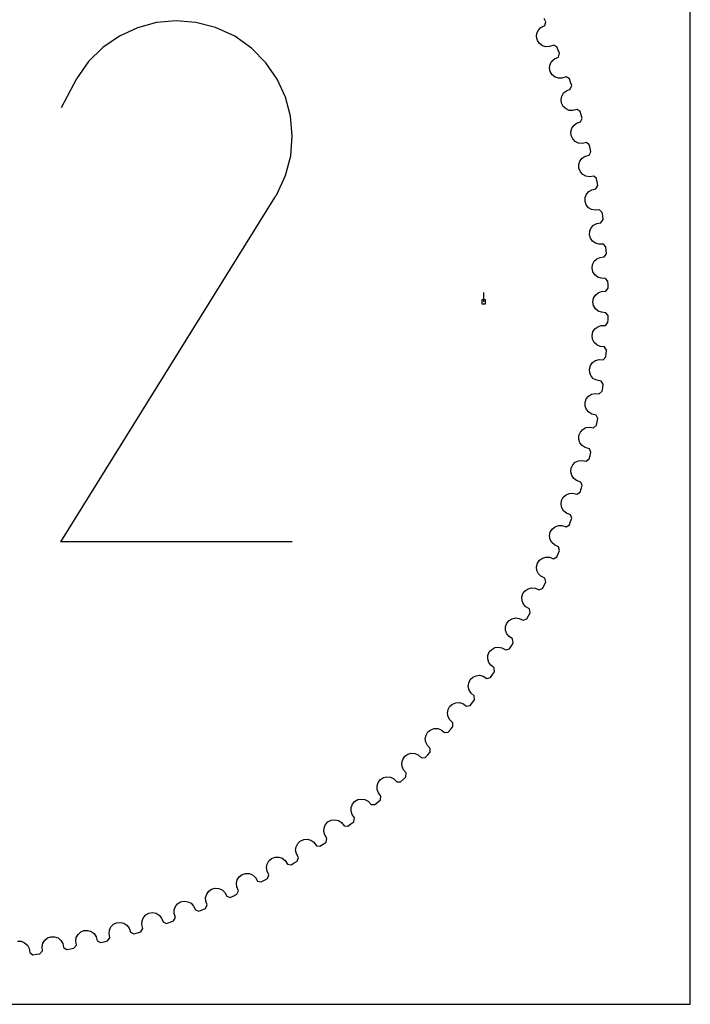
# Model space of a CAD drawing. Extents: x 0 to 216, y 0 to 279.
# Tile 2 of 3: x 115 to 216, y 0 to 147. Entities that reach past the tile are written whole.
import ezdxf

# ---------------------------------------------------------------- set-up
doc = ezdxf.new("R2010")
doc.units = 0

msp = doc.modelspace()

# ---------------------------------------------------------------- linework, layer by layer
at = {"layer": 'annotation', "color": 1}
for p, q in [((133.095404, 146.163255), (130.406455, 144.923925)), ((135.947345, 146.928383), (133.095404, 146.163255)), ((138.89642, 147.202203), (135.947345, 146.928383)), ((141.876773, 146.967605), (138.89642, 147.202203)), ((144.822548, 146.207481), (141.876773, 146.967605)), ((147.667887, 144.904724), (144.822548, 146.207481)), ((130.406455, 144.923925), (127.946354, 143.227504)), ((150.212737, 143.097635), (147.667887, 144.904724)), ((147.667887, 144.904724), (147.667887, 144.904724)), ((127.946354, 143.227504), (125.780958, 141.091098)), ((152.340509, 140.929139), (150.212737, 143.097635)), ((125.780958, 141.091098), (123.976123, 138.531816)), ((154.032281, 138.465697), (152.340509, 140.929139)), ((123.976123, 138.531816), (121.701831, 134.169088)), ((155.269135, 135.773769), (154.032281, 138.465697)), ((156.03215, 132.919816), (155.269135, 135.773769)), ((156.302407, 129.970298), (156.03215, 132.919816)), ((156.060985, 126.991675), (156.302407, 129.970298)), ((155.288967, 124.050409), (156.060985, 126.991675)), ((153.967431, 121.21296), (155.288967, 124.050409)), ((153.734255, 120.833633), (153.769619, 120.882187)), ((153.769619, 120.882187), (153.803896, 120.931949)), ((153.803896, 120.931949), (153.837327, 120.983321)), ((153.837327, 120.983321), (153.870155, 121.036705)), ((153.870155, 121.036705), (153.90262, 121.092505)), ((153.90262, 121.092505), (153.934965, 121.151123)), ((153.934965, 121.151123), (153.967431, 121.21296)), ((153.967431, 121.21296), (153.967431, 121.21296)), ((121.652922, 69.212376), (153.659301, 120.738538)), ((153.659301, 120.738538), (153.697563, 120.785885)), ((153.659301, 120.738538), (153.659301, 120.738538)), ((153.697563, 120.785885), (153.734255, 120.833633)), ((184.967238, 105.131258), (184.967238, 106.560007)), ((156.290632, 69.212376), (121.652922, 69.212376))]:
    msp.add_line(p, q, dxfattribs=at)
at = {"layer": 'boundary', "color": 5}
for p, q in [((194.246748, 147.056905), (194.024396, 147.531074)), ((193.157825, 145.820023), (193.539027, 146.199569)), ((193.539027, 146.199569), (194.095158, 146.494857)), ((194.095158, 146.494857), (194.246748, 147.056905)), ((192.875605, 144.800823), (192.932463, 145.338387)), ((193.000113, 144.253197), (192.875605, 144.800823)), ((192.932463, 145.338387), (193.157825, 145.820023)), ((193.32373, 143.793762), (193.000113, 144.253197)), ((193.76127, 143.476061), (193.32373, 143.793762)), ((194.270093, 143.321359), (193.76127, 143.476061)), ((194.807343, 143.351029), (194.270093, 143.321359)), ((195.43936, 143.568741), (194.807343, 143.351029)), ((195.918061, 143.303307), (195.43936, 143.568741)), ((196.121628, 142.820736), (195.918061, 143.303307)), ((195.166653, 141.157305), (195.567259, 141.516406)), ((195.567259, 141.516406), (196.138027, 141.782127)), ((196.318872, 142.335567), (196.121628, 142.820736)), ((196.138027, 141.782127), (196.318872, 142.335567)), ((194.831518, 140.154292), (194.916396, 140.68812)), ((194.927187, 139.600853), (194.831518, 140.154292)), ((194.916396, 140.68812), (195.166653, 141.157305)), ((195.226315, 139.125131), (194.927187, 139.600853)), ((195.646632, 138.785014), (195.226315, 139.125131)), ((196.146638, 138.603857), (195.646632, 138.785014)), ((196.684717, 138.605311), (196.146638, 138.603857)), ((197.327268, 138.789736), (196.684717, 138.605311)), ((197.791384, 138.499582), (197.327268, 138.789736)), ((197.969432, 138.006946), (197.791384, 138.499582)), ((197.931455, 136.968964), (198.141048, 137.51213)), ((198.141048, 137.51213), (197.969432, 138.006946)), ((196.541533, 135.411683), (196.654208, 135.940426)), ((196.654208, 135.940426), (196.928755, 136.395816)), ((196.928755, 136.395816), (197.347619, 136.733438)), ((197.347619, 136.733438), (197.931455, 136.968964)), ((196.608147, 134.854095), (196.541533, 135.411683)), ((196.881962, 134.363327), (196.608147, 134.854095)), ((197.283911, 134.001631), (196.881962, 134.363327)), ((197.773749, 133.794636), (197.283911, 134.001631)), ((198.311205, 133.767866), (197.773749, 133.794636)), ((198.962493, 133.918442), (198.311205, 133.767866)), ((199.410713, 133.604347), (198.962493, 133.918442)), ((199.562824, 133.103202), (199.410713, 133.604347)), ((199.708291, 132.599981), (199.562824, 133.103202)), ((198.141254, 131.108275), (198.439243, 131.548616)), ((198.439243, 131.548616), (198.875123, 131.863934)), ((198.875123, 131.863934), (199.470582, 132.068543)), ((199.470582, 132.068543), (199.708291, 132.599981)), ((198.000976, 130.586172), (198.141254, 131.108275)), ((198.038323, 130.025782), (198.000976, 130.586172)), ((198.286091, 129.52142), (198.038323, 130.025782)), ((198.668547, 129.139182), (198.286091, 129.52142)), ((199.146861, 128.906871), (198.668547, 129.139182)), ((199.682142, 128.851984), (199.146861, 128.906871)), ((200.340431, 128.968264), (199.682142, 128.851984)), ((200.771683, 128.631086), (200.340431, 128.968264)), ((200.897335, 128.122679), (200.771683, 128.631086)), ((199.693866, 126.629102), (200.145728, 126.921178)), ((200.145728, 126.921178), (200.751039, 127.094347)), ((200.751039, 127.094347), (201.016242, 127.612611)), ((201.016242, 127.612611), (200.897335, 128.122679)), ((199.206002, 125.690833), (199.373264, 126.204945)), ((199.213887, 125.129301), (199.206002, 125.690833)), ((199.373264, 126.204945), (199.693866, 126.629102)), ((199.434888, 124.612698), (199.213887, 125.129301)), ((199.796894, 124.210952), (199.434888, 124.612698)), ((200.262345, 123.953843), (199.796894, 124.210952)), ((200.793999, 123.871046), (200.262345, 123.953843)), ((201.45752, 123.95267), (200.793999, 123.871046)), ((201.870574, 123.593496), (201.45752, 123.95267)), ((201.769515, 122.059871), (202.061381, 122.56361)), ((201.969351, 123.079175), (201.870574, 123.593496)), ((202.061381, 122.56361), (201.969351, 123.079175)), ((200.152989, 120.739257), (200.347018, 121.243825)), ((200.347018, 121.243825), (200.689408, 121.650654)), ((200.689408, 121.650654), (201.155895, 121.918555)), ((201.155895, 121.918555), (201.769515, 122.059871)), ((200.131509, 120.178038), (200.152989, 120.739257)), ((200.325223, 119.650435), (200.131509, 120.178038)), ((200.665651, 119.230324), (200.325223, 119.650435)), ((201.117096, 118.949249), (200.665651, 119.230324)), ((201.643765, 118.838851), (201.117096, 118.949249)), ((202.310514, 118.885587), (201.643765, 118.838851)), ((202.704153, 118.505273), (202.310514, 118.885587)), ((202.775951, 117.986387), (202.704153, 118.505273)), ((202.840906, 117.466774), (202.775951, 117.986387)), ((201.059819, 116.238503), (201.422969, 116.626864)), ((201.422969, 116.626864), (201.902942, 116.87007)), ((201.902942, 116.87007), (202.522999, 116.979015)), ((202.522999, 116.979015), (202.840906, 117.466774)), ((200.788809, 115.185457), (200.839654, 115.744727)), ((200.95472, 114.648507), (200.788809, 115.185457)), ((200.839654, 115.744727), (201.059819, 116.238503)), ((201.272627, 114.211152), (200.95472, 114.648507)), ((201.70872, 113.906823), (201.272627, 114.211152)), ((202.228849, 113.768941), (201.70872, 113.906823)), ((202.897197, 113.780759), (202.228849, 113.768941)), ((203.270458, 113.380341), (202.897197, 113.780759)), ((203.009615, 111.865693), (203.352636, 112.336105)), ((203.314969, 112.858477), (203.270458, 113.380341)), ((203.352636, 112.336105), (203.314969, 112.858477)), ((201.18391, 110.16535), (201.264016, 110.721226)), ((201.264016, 110.721226), (201.509713, 111.20275)), ((201.509713, 111.20275), (201.892678, 111.571563)), ((201.892678, 111.571563), (202.38469, 111.789327)), ((202.38469, 111.789327), (203.009615, 111.865693)), ((201.321498, 109.620452), (201.18391, 110.16535)), ((201.61606, 109.167057), (201.321498, 109.620452)), ((202.03565, 108.840327), (201.61606, 109.167057)), ((202.547798, 108.675406), (202.03565, 108.840327)), ((203.215922, 108.652226), (202.547798, 108.675406)), ((203.567618, 108.232822), (203.215922, 108.652226)), ((203.584738, 107.709349), (203.567618, 108.232822)), ((203.595015, 107.185721), (203.584738, 107.709349)), ((201.424732, 105.682366), (201.69533, 106.150378)), ((201.69533, 106.150378), (202.097177, 106.498635)), ((202.097177, 106.498635), (202.599775, 106.690345)), ((202.599775, 106.690345), (203.227916, 106.733913)), ((203.227916, 106.733913), (203.595015, 107.185721)), ((201.315793, 105.131441), (201.424732, 105.682366)), ((201.424526, 104.580099), (201.315793, 105.131441)), ((201.695124, 104.111904), (201.424526, 104.580099)), ((202.096971, 103.763663), (201.695124, 104.111904)), ((202.599775, 103.572169), (202.096971, 103.763663)), ((203.265758, 103.514047), (202.599775, 103.572169)), ((203.595015, 103.076815), (203.265758, 103.514047)), ((203.177393, 101.597734), (203.567618, 102.029704)), ((203.567618, 102.029704), (203.584738, 102.553166)), ((203.584738, 102.553166), (203.595015, 103.076815)), ((201.184025, 100.097528), (201.321704, 100.642001)), ((201.321704, 100.642001), (201.616368, 101.095209)), ((201.616368, 101.095209), (202.035862, 101.42196)), ((202.035862, 101.42196), (202.547798, 101.587109)), ((202.547798, 101.587109), (203.177393, 101.597734)), ((201.26381, 99.541247), (201.184025, 100.097528)), ((201.509404, 99.059547), (201.26381, 99.541247)), ((201.892466, 98.690744), (201.509404, 99.059547)), ((202.38469, 98.473187), (201.892466, 98.690744)), ((203.046631, 98.380305), (202.38469, 98.473187)), ((203.352636, 97.926432), (203.046631, 98.380305)), ((203.270459, 96.882194), (203.314969, 97.404038)), ((203.314969, 97.404038), (203.352636, 97.926432)), ((200.954926, 95.613936), (201.272936, 96.051104)), ((201.272936, 96.051104), (201.708926, 96.355453)), ((201.708926, 96.355453), (202.228849, 96.493574)), ((202.228849, 96.493574), (202.858026, 96.471235)), ((202.858026, 96.471235), (203.270459, 96.882194)), ((200.788912, 95.077421), (200.954926, 95.613936)), ((200.839442, 94.517686), (200.788912, 95.077421)), ((201.05951, 94.023804), (200.839442, 94.517686)), ((201.422764, 93.635443), (201.05951, 94.023804)), ((201.902943, 93.392445), (201.422764, 93.635443)), ((202.559108, 93.26506), (201.902943, 93.392445)), ((202.840906, 92.795845), (202.559108, 93.26506)), ((201.117198, 91.312956), (201.643765, 91.423664)), ((201.643765, 91.423664), (202.270865, 91.368466)), ((202.270865, 91.368466), (202.704154, 91.757242)), ((202.704154, 91.757242), (202.775951, 92.276128)), ((202.775951, 92.276128), (202.840906, 92.795845)), ((200.131612, 90.084892), (200.325429, 90.611976)), ((200.152783, 89.523258), (200.131612, 90.084892)), ((200.325429, 90.611976), (200.66596, 91.031879)), ((200.66596, 91.031879), (201.117198, 91.312956)), ((200.346812, 89.018587), (200.152783, 89.523258)), ((200.689202, 88.611757), (200.346812, 89.018587)), ((201.155895, 88.34396), (200.689202, 88.611757)), ((201.804587, 88.182341), (201.155895, 88.34396)), ((202.061381, 87.699011), (201.804587, 88.182341)), ((201.870574, 86.669018), (201.969351, 87.18334)), ((201.969351, 87.18334), (202.061381, 87.699011)), ((199.21399, 85.133524), (199.4351, 85.649817)), ((199.4351, 85.649817), (199.797106, 86.051252)), ((199.797106, 86.051252), (200.262448, 86.308465)), ((200.262448, 86.308465), (200.793999, 86.391469)), ((200.793999, 86.391469), (201.417471, 86.303485)), ((201.417471, 86.303485), (201.870574, 86.669018)), ((199.205693, 84.571682), (199.21399, 85.133524)), ((199.373046, 84.057465), (199.205693, 84.571682)), ((199.69366, 83.633204), (199.373046, 84.057465)), ((200.145728, 83.341337), (199.69366, 83.633204)), ((200.785021, 83.146055), (200.145728, 83.341337)), ((201.016242, 82.649903), (200.785021, 83.146055)), ((200.897335, 82.139836), (201.016242, 82.649903)), ((198.286309, 80.74099), (198.668753, 81.123022)), ((198.668753, 81.123022), (199.146964, 81.355436)), ((199.146964, 81.355436), (199.682142, 81.410531)), ((199.682142, 81.410531), (200.300115, 81.289966)), ((200.300115, 81.289966), (200.771683, 81.631429)), ((200.771683, 81.631429), (200.897335, 82.139836)), ((198.000771, 79.676343), (198.038432, 80.237043)), ((198.140939, 79.154034), (198.000771, 79.676343)), ((198.038432, 80.237043), (198.286309, 80.74099)), ((198.438928, 78.71369), (198.140939, 79.154034)), ((198.875123, 78.398581), (198.438928, 78.71369)), ((199.503364, 78.170103), (198.875123, 78.398581)), ((199.708291, 77.662534), (199.503364, 78.170103)), ((198.92202, 76.341917), (199.410713, 76.658168)), ((199.410713, 76.658168), (199.562824, 77.159313)), ((199.562824, 77.159313), (199.708291, 77.662534)), ((196.541327, 74.850832), (196.60825, 75.408732)), ((196.60825, 75.408732), (196.882167, 75.899085)), ((196.882167, 75.899085), (197.284117, 76.260572)), ((197.284117, 76.260572), (197.773852, 76.467567)), ((197.773852, 76.467567), (198.311204, 76.494648)), ((198.311204, 76.494648), (198.92202, 76.341917)), ((196.653899, 74.321883), (196.541327, 74.850832)), ((196.928446, 73.866596), (196.653899, 74.321883)), ((197.347619, 73.529077), (196.928446, 73.866596)), ((197.962935, 73.268005), (197.347619, 73.529077)), ((197.791384, 71.763036), (197.969432, 72.255569)), ((198.141048, 72.750385), (197.962935, 73.268005)), ((197.969432, 72.255569), (198.141048, 72.750385)), ((194.92729, 70.661974), (195.226521, 71.137281)), ((195.226521, 71.137281), (195.646844, 71.477186)), ((195.646844, 71.477186), (196.146741, 71.658343)), ((196.146741, 71.658343), (196.684717, 71.657205)), ((196.684717, 71.657205), (197.286715, 71.472726)), ((197.286715, 71.472726), (197.791384, 71.763036)), ((194.831311, 70.108223), (194.92729, 70.661974)), ((194.916087, 69.574189), (194.831311, 70.108223)), ((195.166447, 69.105101), (194.916087, 69.574189)), ((195.567258, 68.746109), (195.166447, 69.105101)), ((196.168148, 68.453218), (195.567258, 68.746109)), ((196.121628, 67.441779), (196.318872, 67.926948)), ((196.318872, 67.926948), (196.168148, 68.453218)), ((193.000216, 66.00963), (193.323942, 66.468653)), ((193.323942, 66.468653), (193.761482, 66.786145)), ((193.761482, 66.786145), (194.270196, 66.940844)), ((194.270196, 66.940844), (194.807343, 66.911485)), ((194.807343, 66.911485), (195.398858, 66.695876)), ((195.398858, 66.695876), (195.918061, 66.959311)), ((195.918061, 66.959311), (196.121628, 67.441779)), ((192.875399, 65.461692), (193.000216, 66.00963)), ((192.932051, 64.924025), (192.875399, 65.461692)), ((193.157516, 64.442389), (192.932051, 64.924025)), ((193.539027, 64.062946), (193.157516, 64.442389)), ((194.095158, 63.767657), (193.539027, 64.062946)), ((194.246748, 63.20561), (194.095158, 63.767657)), ((191.154349, 61.880992), (191.602119, 62.185042)), ((191.602119, 62.185042), (192.11533, 62.324095)), ((192.11533, 62.324095), (192.650038, 62.27904)), ((192.650038, 62.27904), (193.263656, 62.024238)), ((193.263656, 62.024238), (193.795825, 62.260176)), ((193.795825, 62.260176), (194.024396, 62.731441)), ((194.024396, 62.731441), (194.246748, 63.20561)), ((190.678979, 60.923896), (190.832428, 61.464573)), ((190.707508, 60.383946), (190.678979, 60.923896)), ((190.832428, 61.464573), (191.154349, 61.880992)), ((190.907447, 59.891207), (190.707508, 60.383946)), ((191.26852, 59.492264), (190.907447, 59.891207)), ((191.80847, 59.168335), (191.26852, 59.492264)), ((191.930489, 58.599126), (191.80847, 59.168335)), ((188.772894, 57.438171), (189.23601, 57.718414)), ((189.23601, 57.718414), (189.755745, 57.830315)), ((189.755745, 57.830315), (190.287377, 57.757374)), ((190.287377, 57.757374), (190.886803, 57.470879)), ((190.886803, 57.470879), (191.43069, 57.6786)), ((191.43069, 57.6786), (191.683551, 58.137205)), ((191.683551, 58.137205), (191.930489, 58.599126)), ((188.248162, 56.507293), (188.429637, 57.03915)), ((188.248265, 55.966511), (188.248162, 56.507293)), ((188.429637, 57.03915), (188.772894, 57.438171)), ((188.422164, 55.464019), (188.248265, 55.966511)), ((188.761969, 55.046815), (188.422164, 55.464019)), ((189.284175, 54.694977), (188.761969, 55.046815)), ((189.376212, 54.120163), (189.284175, 54.694977)), ((185.798469, 52.745598), (186.16222, 53.126082)), ((186.16222, 53.126082), (186.639354, 53.38164)), ((186.639354, 53.38164), (187.164241, 53.466255)), ((187.164241, 53.466255), (187.691324, 53.365532)), ((187.691324, 53.365532), (188.274935, 53.048051)), ((188.274935, 53.048051), (188.828892, 53.227025)), ((188.828892, 53.227025), (189.105504, 53.671832)), ((189.105504, 53.671832), (189.376212, 54.120163)), ((185.561286, 51.683956), (185.589403, 52.223907)), ((185.708624, 51.172959), (185.561286, 51.683956)), ((185.589403, 52.223907), (185.798469, 52.745598)), ((186.02612, 50.738526), (185.708624, 51.172959)), ((186.529123, 50.359922), (186.02612, 50.738526)), ((186.591068, 49.781063), (186.529123, 50.359922)), ((182.946312, 48.595543), (183.329454, 48.956481)), ((183.329454, 48.956481), (183.819316, 49.186777)), ((183.819316, 49.186777), (184.347823, 49.243797)), ((184.347823, 49.243797), (184.868988, 49.115629)), ((184.868988, 49.115629), (185.435119, 48.768092)), ((185.435119, 48.768092), (185.96937, 48.890109)), ((185.96937, 48.890109), (186.297233, 49.347465)), ((186.297233, 49.347465), (186.591068, 49.781063)), ((182.653918, 47.547805), (182.710267, 48.085575)), ((182.774283, 47.029856), (182.653918, 47.547805)), ((182.710267, 48.085575), (182.946312, 48.595543)), ((183.068536, 46.579344), (182.774283, 47.029856)), ((183.551101, 46.1749), (183.068536, 46.579344)), ((183.582543, 45.593655), (183.551101, 46.1749)), ((179.61842, 44.103605), (179.880819, 44.600499)), ((179.880819, 44.600499), (180.282333, 44.940959)), ((180.282333, 44.940959), (180.783544, 45.145247)), ((180.783544, 45.145247), (181.314399, 45.17448)), ((181.314399, 45.17448), (181.828102, 45.019229)), ((181.828102, 45.019229), (182.375234, 44.64252)), ((182.375234, 44.64252), (182.915133, 44.736381)), ((182.915133, 44.736381), (183.266502, 45.176033)), ((183.266502, 45.176033), (183.582543, 45.593655)), ((179.533965, 43.569469), (179.61842, 44.103605)), ((179.627134, 43.045912), (179.533965, 43.569469)), ((179.897418, 42.580667), (179.627134, 43.045912)), ((177.029224, 41.090282), (177.540437, 41.268088)), ((177.540437, 41.268088), (178.072034, 41.269595)), ((178.072034, 41.269595), (178.576938, 41.087649)), ((180.358097, 42.151526), (179.897418, 42.580667)), ((180.021514, 41.168852), (180.359133, 41.569349)), ((180.359133, 41.569349), (180.358097, 42.151526)), ((176.210119, 39.759939), (176.322388, 40.288891)), ((176.322388, 40.288891), (176.610409, 40.77136)), ((176.610409, 40.77136), (177.029224, 41.090282)), ((178.576938, 41.087649), (179.10368, 40.682751)), ((179.10368, 40.682751), (179.647726, 40.748302)), ((179.647726, 40.748302), (180.021514, 41.168852)), ((176.275698, 39.232234), (176.210119, 39.759939)), ((176.521286, 38.753399), (176.275698, 39.232234)), ((176.958929, 38.300816), (176.521286, 38.753399)), ((172.831182, 36.65191), (173.144112, 37.118609)), ((173.144112, 37.118609), (173.578987, 37.415213)), ((173.578987, 37.415213), (174.09885, 37.566043)), ((174.09885, 37.566043), (174.629792, 37.539666)), ((174.629792, 37.539666), (175.124511, 37.331571)), ((175.124511, 37.331571), (175.629292, 36.899685)), ((175.629292, 36.899685), (176.176052, 36.936613)), ((176.176052, 36.936613), (176.571398, 37.337122)), ((176.571398, 37.337122), (176.929467, 37.71936)), ((176.929467, 37.71936), (176.958929, 38.300816)), ((172.69142, 36.129498), (172.831182, 36.65191)), ((172.729293, 35.599092), (172.69142, 36.129498)), ((172.949465, 35.108121), (172.729293, 35.599092)), ((169.491361, 33.652311), (169.941209, 33.925761)), ((169.941209, 33.925761), (170.468223, 34.049133)), ((170.468223, 34.049133), (170.997125, 33.995023)), ((170.997125, 33.995023), (171.480245, 33.76132)), ((172.925393, 33.691117), (173.302962, 34.054158)), ((173.36283, 34.633223), (172.949465, 35.108121)), ((173.302962, 34.054158), (173.36283, 34.633223)), ((168.987522, 32.688308), (169.154463, 33.20263)), ((168.99769, 32.15666), (168.987522, 32.688308)), ((169.154463, 33.20263), (169.491361, 33.652311)), ((171.480245, 33.76132), (171.961699, 33.303586)), ((171.961699, 33.303586), (172.509679, 33.311842)), ((172.509679, 33.311842), (172.925393, 33.691117)), ((169.191815, 31.654789), (168.99769, 32.15666)), ((169.579764, 31.158835), (169.191815, 31.654789)), ((169.489599, 30.583706), (169.579764, 31.158835)), ((165.108683, 29.445603), (165.302294, 29.950478)), ((165.302294, 29.950478), (165.635375, 30.356751)), ((165.635375, 30.356751), (166.125803, 30.631459)), ((166.125803, 30.631459), (166.658585, 30.727096)), ((166.658585, 30.727096), (167.183849, 30.645393)), ((167.183849, 30.645393), (167.654068, 30.386676)), ((167.654068, 30.386676), (168.110989, 29.904417)), ((168.110989, 29.904417), (168.658625, 29.883954)), ((168.658625, 29.883954), (169.093663, 30.241001)), ((169.093663, 30.241001), (169.489599, 30.583706)), ((165.090939, 28.914156), (165.108683, 29.445603)), ((165.258613, 28.402747), (165.090939, 28.914156)), ((165.619995, 27.88728), (165.258613, 28.402747)), ((161.065391, 26.410311), (161.285152, 26.904395)), ((161.285152, 26.904395), (161.639053, 27.292626)), ((161.639053, 27.292626), (162.143194, 27.541293)), ((162.143194, 27.541293), (162.680223, 27.608943)), ((162.680223, 27.608943), (163.200492, 27.499844)), ((163.200492, 27.499844), (163.656561, 27.216945)), ((163.656561, 27.216945), (164.087615, 26.711413)), ((164.087615, 26.711413), (164.633362, 26.662381)), ((164.633362, 26.662381), (165.086482, 26.996013)), ((165.086482, 26.996013), (165.49995, 27.31758)), ((165.49995, 27.31758), (165.619995, 27.88728)), ((161.019846, 25.880523), (161.065391, 26.410311)), ((161.160535, 25.361115), (161.019846, 25.880523)), ((161.494423, 24.827396), (161.160535, 25.361115)), ((156.795606, 23.064156), (156.868749, 23.590825)), ((156.868749, 23.590825), (157.114137, 24.072669)), ((157.114137, 24.072669), (157.4878, 24.441952)), ((157.4878, 24.441952), (158.004358, 24.663905)), ((158.004358, 24.663905), (158.54415, 24.703286)), ((158.54415, 24.703286), (159.058053, 24.567154)), ((159.058053, 24.567154), (159.498628, 24.260745)), ((159.498628, 24.260745), (159.902593, 23.733392)), ((159.902593, 23.733392), (160.445076, 23.655744)), ((160.445076, 23.655744), (160.91505, 23.965282)), ((160.91505, 23.965282), (161.344705, 24.264833)), ((161.344705, 24.264833), (161.494423, 24.827396)), ((156.908905, 22.538116), (156.795606, 23.064156)), ((157.214464, 21.98758), (156.908905, 22.538116)), ((152.429733, 20.472732), (152.530375, 20.994836)), ((152.530375, 20.994836), (152.800562, 21.463194)), ((152.800562, 21.463194), (153.193105, 21.812356)), ((153.193105, 21.812356), (153.72055, 22.00698)), ((153.72055, 22.00698), (154.26168, 22.018111)), ((154.26168, 22.018111), (154.767738, 21.855236)), ((154.767738, 21.855236), (155.2157, 21.500546)), ((155.2157, 21.500546), (155.567538, 20.978339)), ((155.567538, 20.978339), (156.105204, 20.872521)), ((156.105204, 20.872521), (156.590683, 21.157011)), ((156.590683, 21.157011), (157.03549, 21.433623)), ((157.03549, 21.433623), (157.214464, 21.98758)), ((148.356456, 19.083015), (148.766639, 19.411213)), ((148.766639, 19.411213), (149.30352, 19.577981)), ((149.30352, 19.577981), (149.844506, 19.560734)), ((149.844506, 19.560734), (150.341401, 19.371548)), ((150.341401, 19.371548), (150.77025, 18.993995)), ((152.515332, 19.941502), (152.429733, 20.472732)), ((152.791636, 19.375712), (152.515332, 19.941502)), ((152.583915, 18.831928), (152.791636, 19.375712)), ((147.934168, 18.113307), (148.0621, 18.629494)), ((147.991856, 17.578335), (147.934168, 18.113307)), ((148.0621, 18.629494), (148.356456, 19.083015)), ((150.77025, 18.993995), (151.09418, 18.454044)), ((151.09418, 18.454044), (151.625575, 18.320212)), ((151.625575, 18.320212), (152.125309, 18.578964)), ((152.125309, 18.578964), (152.583915, 18.831928)), ((143.321359, 15.992421), (143.476061, 16.501245)), ((143.476061, 16.501245), (143.793762, 16.938785)), ((143.793762, 16.938785), (144.220626, 17.245)), ((144.220626, 17.245), (144.765484, 17.383425)), ((144.765484, 17.383425), (145.304805, 17.337873)), ((145.304805, 17.337873), (145.791124, 17.123025)), ((145.791124, 17.123025), (146.199569, 16.723487)), ((146.199569, 16.723487), (146.494857, 16.167356)), ((147.018534, 16.00592), (147.531074, 16.238119)), ((147.531074, 16.238119), (148.002338, 16.46669)), ((148.238277, 16.998859), (147.991856, 17.578335)), ((148.002338, 16.46669), (148.238277, 16.998859)), ((138.785014, 14.615883), (139.125131, 15.036199)), ((139.125131, 15.036199), (139.567431, 15.319655)), ((139.567431, 15.319655), (140.118821, 15.429373)), ((140.118821, 15.429373), (140.655017, 15.3557)), ((140.655017, 15.3557), (141.129418, 15.115658)), ((141.129418, 15.115658), (141.516406, 14.695256)), ((143.303307, 14.344454), (143.566638, 14.863657)), ((143.35103, 15.455172), (143.321359, 15.992421)), ((143.566638, 14.863657), (143.35103, 15.455172)), ((146.494857, 16.167356), (147.018534, 16.00592)), ((134.00163, 12.978604), (134.363327, 13.380553)), ((134.363327, 13.380553), (134.819874, 13.64045)), ((134.819874, 13.64045), (135.376184, 13.721195)), ((135.376184, 13.721195), (135.907856, 13.619588)), ((135.907856, 13.619588), (136.368992, 13.354996)), ((136.368992, 13.354996), (136.733438, 12.914896)), ((138.603857, 14.115877), (138.785014, 14.615883)), ((138.60531, 13.577798), (138.603857, 14.115877)), ((138.789789, 12.9758), (138.60531, 13.577798)), ((141.516406, 14.695256), (141.782127, 14.124488)), ((141.782127, 14.124488), (142.296716, 13.935846)), ((142.296716, 13.935846), (142.820736, 14.140887)), ((142.820736, 14.140887), (143.303307, 14.344454)), ((129.139182, 11.593968), (129.52142, 11.976424)), ((129.52142, 11.976424), (129.990896, 12.212084)), ((129.990896, 12.212084), (130.550727, 12.263615)), ((130.550727, 12.263615), (131.076343, 12.134248)), ((131.076343, 12.134248), (131.522964, 11.84589)), ((131.522964, 11.84589), (131.863934, 11.387391)), ((133.767866, 11.95131), (133.794636, 12.488765)), ((133.920597, 11.340495), (133.767866, 11.95131)), ((133.794636, 12.488765), (134.00163, 12.978604)), ((136.733438, 12.914896), (136.968964, 12.331059)), ((136.968964, 12.331059), (137.472933, 12.115719)), ((137.472933, 12.115719), (138.006946, 12.293083)), ((138.006946, 12.293083), (138.499581, 12.471131)), ((138.499581, 12.471131), (138.789789, 12.9758)), ((123.953843, 10.00017), (124.210952, 10.465621)), ((124.210952, 10.465621), (124.612697, 10.827627)), ((124.612697, 10.827627), (125.09383, 11.038357)), ((125.09383, 11.038357), (125.655547, 11.060451)), ((125.655547, 11.060451), (126.173705, 10.903861)), ((126.173705, 10.903861), (126.604647, 10.59257)), ((126.604647, 10.59257), (126.921178, 10.116787)), ((128.851984, 10.580373), (128.906871, 11.115654)), ((128.972548, 9.962399), (128.851984, 10.580373)), ((128.906871, 11.115654), (129.139182, 11.593968)), ((131.863934, 11.387391), (132.068542, 10.791934)), ((132.068542, 10.791934), (132.560545, 10.550524)), ((132.560545, 10.550524), (133.103203, 10.699691)), ((133.103203, 10.699691), (133.604347, 10.851801)), ((133.604347, 10.851801), (133.920597, 11.340495)), ((115.149108, 9.467188), (115.710054, 9.430447)), ((115.710054, 9.430447), (116.208966, 9.220497)), ((116.208966, 9.220497), (116.626864, 8.839545)), ((118.838851, 8.61875), (118.949249, 9.145419)), ((118.949249, 9.145419), (119.230324, 9.596863)), ((119.230324, 9.596863), (119.650435, 9.937292)), ((119.650435, 9.937292), (120.142061, 10.122596)), ((120.142061, 10.122596), (120.704211, 10.115274)), ((120.704211, 10.115274), (121.213409, 9.93173)), ((121.213409, 9.93173), (121.650654, 9.573106)), ((121.650654, 9.573106), (121.918555, 9.10662)), ((121.918555, 9.10662), (122.059871, 8.493001)), ((123.593496, 8.391941), (123.95903, 8.845044)), ((123.871046, 9.468516), (123.953843, 10.00017)), ((123.95903, 8.845044), (123.871046, 9.468516)), ((126.921178, 10.116787), (127.094347, 9.511476)), ((127.094347, 9.511476), (127.573016, 9.244649)), ((127.573016, 9.244649), (128.122679, 9.36518)), ((128.122679, 9.36518), (128.631086, 9.490832)), ((128.631086, 9.490832), (128.972548, 9.962399)), ((116.626864, 8.839545), (116.87007, 8.359572)), ((116.87007, 8.359572), (116.979015, 7.739516)), ((116.979015, 7.739516), (117.427127, 7.424137)), ((117.427127, 7.424137), (117.986387, 7.486563)), ((117.986387, 7.486563), (118.505273, 7.558362)), ((118.505273, 7.558362), (118.894048, 7.99165)), ((118.894048, 7.99165), (118.838851, 8.61875)), ((122.059871, 8.493001), (122.523882, 8.201559)), ((122.523882, 8.201559), (123.079175, 8.293164)), ((123.079175, 8.293164), (123.593496, 8.391941))]:
    msp.add_line(p, q, dxfattribs=at)
at = {"layer": 'frame', "color": 5}
for p, q in [((215.9, 0), (215.9, 279.4)), ((0, 0), (215.9, 0))]:
    msp.add_line(p, q, dxfattribs=at)
at = {"layer": 'hole', "color": 5}
for p, q in [((185.252988, 105.417008), (184.681488, 105.417008)), ((184.681488, 105.417008), (184.681488, 104.845508)), ((184.681488, 104.845508), (185.252988, 104.845508)), ((185.252988, 104.845508), (185.252988, 105.417008))]:
    msp.add_line(p, q, dxfattribs=at)

doc.saveas('drawing.dxf')
